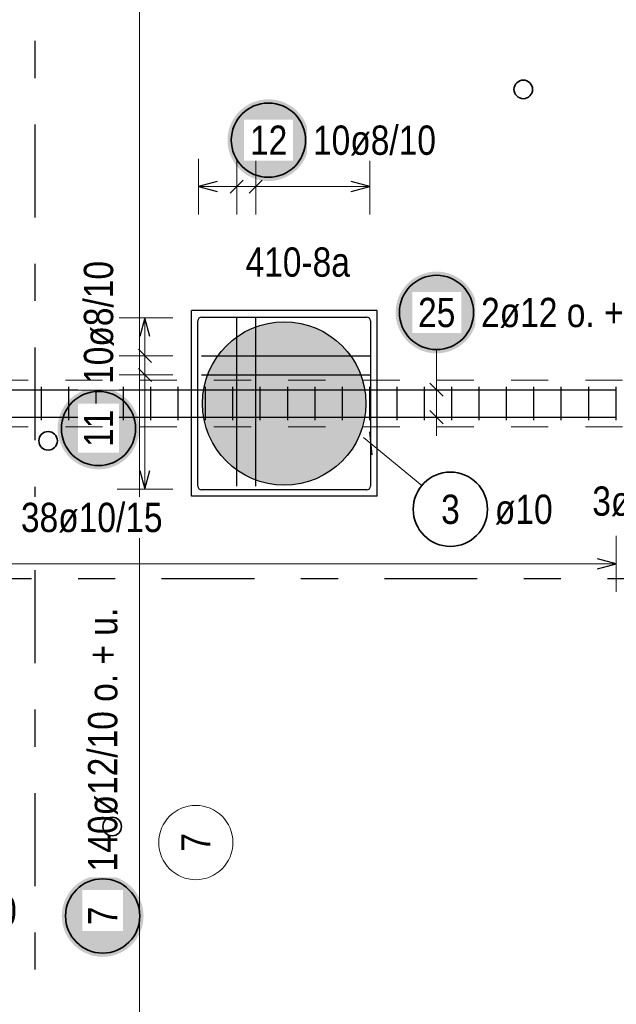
# Model space of a CAD drawing. Header units: millimetres. Extents: x -2.7 to 34.1, y -3.5 to 21.
# Tile 43 of 62: x 9.7 to 11.3, y 13 to 15.6. Entities that reach past the tile are written whole.
import ezdxf

# ---------------------------------------------------------------- set-up
doc = ezdxf.new("R2010")
doc.units = ezdxf.units.MM
doc.linetypes.add('DASHDOTX2', pattern=[2, 1, -0.5, 0, -0.5])
doc.linetypes.add('HIDDEN', pattern=[0.375, 0.25, -0.125])
doc.layers.add('Achsen', color=7, linetype='Continuous', lineweight=20)
doc.layers.add('Schnittlinien', color=7, linetype='Continuous', lineweight=20)
doc.styles.add('Arial Narrow', font='ARIALN.TTF')

msp = doc.modelspace()

# ---------------------------------------------------------------- hatches: boundary and pattern name
at = {"lineweight": 25, "true_color": 0xffffff}
msp.add_hatch(color=7, dxfattribs=at).paths.add_polyline_path([(10.885, 14.842436), (10.884933, 14.846275), (10.884732, 14.850109), (10.884397, 14.853934), (10.883929, 14.857745), (10.883329, 14.861537), (10.882596, 14.865306), (10.881733, 14.869047), (10.880739, 14.872756), (10.879616, 14.876428), (10.878366, 14.880058), (10.87699, 14.883643), (10.87549, 14.887177), (10.873867, 14.890657), (10.872124, 14.894078), (10.870263, 14.897436), (10.868285, 14.900727), (10.866194, 14.903947), (10.863992, 14.907092), (10.861681, 14.910159), (10.859265, 14.913143), (10.856746, 14.91604), (10.854127, 14.918848), (10.851412, 14.921563), (10.848604, 14.924182), (10.845707, 14.926701), (10.842723, 14.929117), (10.839656, 14.931428), (10.836511, 14.93363), (10.833291, 14.935721), (10.83, 14.937699), (10.826642, 14.93956), (10.823221, 14.941303), (10.819741, 14.942926), (10.816207, 14.944426), (10.812622, 14.945802), (10.808992, 14.947052), (10.80532, 14.948175), (10.801611, 14.949169), (10.79787, 14.950032), (10.794101, 14.950765), (10.790309, 14.951366), (10.786498, 14.951833), (10.782673, 14.952168), (10.778839, 14.952369), (10.775, 14.952436), (10.771161, 14.952369), (10.767327, 14.952168), (10.763502, 14.951833), (10.759691, 14.951366), (10.755899, 14.950765), (10.75213, 14.950032), (10.748389, 14.949169), (10.74468, 14.948175), (10.741008, 14.947052), (10.737378, 14.945802), (10.733793, 14.944426), (10.730259, 14.942926), (10.726779, 14.941303), (10.723358, 14.93956), (10.72, 14.937699), (10.716709, 14.935721), (10.713489, 14.93363), (10.710344, 14.931428), (10.707277, 14.929117), (10.704293, 14.926701), (10.701396, 14.924182), (10.698588, 14.921563), (10.695873, 14.918848), (10.693254, 14.91604), (10.690735, 14.913143), (10.688319, 14.910159), (10.686008, 14.907092), (10.683806, 14.903947), (10.681715, 14.900727), (10.679737, 14.897436), (10.677876, 14.894078), (10.676133, 14.890657), (10.67451, 14.887177), (10.67301, 14.883643), (10.671634, 14.880058), (10.670384, 14.876428), (10.669261, 14.872756), (10.668267, 14.869047), (10.667404, 14.865306), (10.666671, 14.861537), (10.666071, 14.857745), (10.665603, 14.853934), (10.665268, 14.850109), (10.665067, 14.846275), (10.665, 14.842436), (10.665067, 14.838597), (10.665268, 14.834763), (10.665603, 14.830938), (10.666071, 14.827127), (10.666671, 14.823335), (10.667404, 14.819566), (10.668267, 14.815825), (10.669261, 14.812116), (10.670384, 14.808444), (10.671634, 14.804814), (10.67301, 14.801229), (10.67451, 14.797695), (10.676133, 14.794215), (10.677876, 14.790794), (10.679737, 14.787436), (10.681715, 14.784145), (10.683806, 14.780925), (10.686008, 14.77778), (10.688319, 14.774713), (10.690735, 14.771729), (10.693254, 14.768832), (10.695873, 14.766024), (10.698588, 14.763309), (10.701396, 14.76069), (10.704293, 14.758171), (10.707277, 14.755755), (10.710344, 14.753444), (10.713489, 14.751242), (10.716709, 14.749151), (10.72, 14.747173), (10.723358, 14.745312), (10.726779, 14.743569), (10.730259, 14.741946), (10.733793, 14.740446), (10.737378, 14.73907), (10.741008, 14.73782), (10.74468, 14.736697), (10.748389, 14.735703), (10.75213, 14.73484), (10.755899, 14.734107), (10.759691, 14.733507), (10.763502, 14.733039), (10.767327, 14.732704), (10.771161, 14.732503), (10.775, 14.732436), (10.778839, 14.732503), (10.782673, 14.732704), (10.786498, 14.733039), (10.790309, 14.733507), (10.794101, 14.734107), (10.79787, 14.73484), (10.801611, 14.735703), (10.80532, 14.736697), (10.808992, 14.73782), (10.812622, 14.73907), (10.816207, 14.740446), (10.819741, 14.741946), (10.823221, 14.743569), (10.826642, 14.745312), (10.83, 14.747173), (10.833291, 14.749151), (10.836511, 14.751242), (10.839656, 14.753444), (10.842723, 14.755755), (10.845707, 14.758171), (10.848604, 14.76069), (10.851412, 14.763309), (10.854127, 14.766024), (10.856746, 14.768832), (10.859265, 14.771729), (10.861681, 14.774713), (10.863992, 14.77778), (10.866194, 14.780925), (10.868285, 14.784145), (10.870263, 14.787436), (10.872124, 14.790794), (10.873867, 14.794215), (10.87549, 14.797695), (10.87699, 14.801229), (10.878366, 14.804814), (10.879616, 14.808444), (10.880739, 14.812116), (10.881733, 14.815825), (10.882596, 14.819566), (10.883329, 14.823335), (10.883929, 14.827127), (10.884397, 14.830938), (10.884732, 14.834763)])
at = {"lineweight": 25, "true_color": 0xd7ffd7}
msp.add_hatch(color=254, dxfattribs=at).paths.add_polyline_path([(10.585079, 14.597494), (10.585059, 14.600461), (10.584999, 14.603426), (10.584899, 14.606391), (10.584759, 14.609354), (10.584579, 14.612315), (10.584359, 14.615273), (10.5841, 14.618228), (10.5838, 14.621179), (10.583461, 14.624126), (10.583082, 14.627068), (10.582664, 14.630004), (10.582206, 14.632935), (10.581708, 14.635859), (10.581171, 14.638776), (10.580595, 14.641686), (10.579979, 14.644588), (10.579325, 14.647481), (10.578631, 14.650365), (10.577899, 14.65324), (10.577128, 14.656104), (10.576319, 14.658958), (10.575471, 14.6618), (10.574585, 14.664631), (10.57366, 14.66745), (10.572698, 14.670256), (10.571698, 14.673048), (10.570661, 14.675827), (10.569586, 14.678592), (10.568474, 14.681342), (10.567325, 14.684077), (10.566139, 14.686796), (10.564917, 14.689498), (10.563658, 14.692184), (10.562364, 14.694853), (10.561033, 14.697504), (10.559667, 14.700137), (10.558265, 14.702752), (10.556828, 14.705347), (10.555357, 14.707922), (10.553851, 14.710478), (10.55231, 14.713013), (10.550736, 14.715526), (10.549127, 14.718019), (10.547486, 14.720489), (10.545811, 14.722938), (10.544103, 14.725363), (10.542363, 14.727765), (10.54059, 14.730144), (10.538786, 14.732498), (10.53695, 14.734828), (10.535082, 14.737132), (10.533184, 14.739412), (10.531256, 14.741666), (10.529297, 14.743893), (10.527308, 14.746094), (10.525289, 14.748268), (10.523242, 14.750414), (10.521166, 14.752533), (10.519061, 14.754623), (10.516929, 14.756685), (10.514769, 14.758718), (10.512581, 14.760721), (10.510367, 14.762695), (10.508127, 14.764639), (10.50586, 14.766553), (10.503568, 14.768435), (10.50125, 14.770287), (10.498908, 14.772107), (10.496542, 14.773896), (10.494152, 14.775652), (10.491738, 14.777376), (10.489301, 14.779068), (10.486842, 14.780726), (10.48436, 14.782351), (10.481857, 14.783943), (10.479332, 14.7855), (10.476787, 14.787023), (10.474222, 14.788512), (10.471636, 14.789967), (10.469031, 14.791386), (10.466408, 14.79277), (10.463766, 14.794118), (10.461106, 14.795431), (10.458428, 14.796708), (10.455734, 14.797948), (10.453023, 14.799152), (10.450296, 14.80032), (10.447553, 14.80145), (10.444796, 14.802544), (10.442024, 14.8036), (10.439238, 14.804618), (10.436439, 14.805599), (10.433627, 14.806543), (10.430802, 14.807448), (10.427965, 14.808315), (10.425117, 14.809144), (10.422258, 14.809934), (10.419388, 14.810686), (10.416509, 14.811398), (10.41362, 14.812072), (10.410723, 14.812707), (10.407817, 14.813303), (10.404903, 14.81386), (10.401983, 14.814377), (10.399055, 14.814855), (10.396121, 14.815293), (10.393182, 14.815692), (10.390237, 14.816051), (10.387288, 14.81637), (10.384335, 14.81665), (10.381379, 14.81689), (10.378419, 14.817089), (10.375457, 14.817249), (10.372493, 14.817369), (10.369528, 14.817449), (10.366562, 14.817489), (10.363596, 14.817489), (10.36063, 14.817449), (10.357665, 14.817369), (10.354701, 14.817249), (10.351739, 14.817089), (10.348779, 14.81689), (10.345823, 14.81665), (10.34287, 14.81637), (10.33992, 14.816051), (10.336976, 14.815692), (10.334037, 14.815293), (10.331103, 14.814855), (10.328175, 14.814377), (10.325255, 14.81386), (10.322341, 14.813303), (10.319435, 14.812707), (10.316538, 14.812072), (10.313649, 14.811398), (10.310769, 14.810686), (10.3079, 14.809934), (10.305041, 14.809144), (10.302193, 14.808315), (10.299356, 14.807448), (10.296531, 14.806543), (10.293719, 14.805599), (10.29092, 14.804618), (10.288134, 14.8036), (10.285362, 14.802544), (10.282604, 14.80145), (10.279862, 14.80032), (10.277135, 14.799152), (10.274424, 14.797948), (10.27173, 14.796708), (10.269052, 14.795431), (10.266392, 14.794118), (10.26375, 14.79277), (10.261126, 14.791386), (10.258522, 14.789967), (10.255936, 14.788512), (10.253371, 14.787023), (10.250826, 14.7855), (10.248301, 14.783943), (10.245798, 14.782351), (10.243316, 14.780726), (10.240857, 14.779068), (10.23842, 14.777376), (10.236006, 14.775652), (10.233616, 14.773896), (10.231249, 14.772107), (10.228907, 14.770287), (10.22659, 14.768435), (10.224298, 14.766553), (10.222031, 14.764639), (10.219791, 14.762695), (10.217577, 14.760721), (10.215389, 14.758718), (10.213229, 14.756685), (10.211096, 14.754623), (10.208992, 14.752533), (10.206916, 14.750414), (10.204868, 14.748268), (10.20285, 14.746094), (10.200861, 14.743893), (10.198902, 14.741666), (10.196974, 14.739412), (10.195075, 14.737132), (10.193208, 14.734828), (10.191372, 14.732498), (10.189568, 14.730144), (10.187795, 14.727765), (10.186055, 14.725363), (10.184347, 14.722938), (10.182672, 14.720489), (10.18103, 14.718019), (10.179422, 14.715526), (10.177848, 14.713013), (10.176307, 14.710478), (10.174801, 14.707922), (10.173329, 14.705347), (10.171893, 14.702752), (10.170491, 14.700137), (10.169125, 14.697504), (10.167794, 14.694853), (10.1665, 14.692184), (10.165241, 14.689498), (10.164019, 14.686796), (10.162833, 14.684077), (10.161684, 14.681342), (10.160572, 14.678592), (10.159497, 14.675827), (10.15846, 14.673048), (10.15746, 14.670256), (10.156497, 14.66745), (10.155573, 14.664631), (10.154687, 14.6618), (10.153839, 14.658958), (10.15303, 14.656104), (10.152259, 14.65324), (10.151526, 14.650365), (10.150833, 14.647481), (10.150179, 14.644588), (10.149563, 14.641686), (10.148987, 14.638776), (10.14845, 14.635859), (10.147952, 14.632935), (10.147494, 14.630004), (10.147076, 14.627068), (10.146697, 14.624126), (10.146358, 14.621179), (10.146058, 14.618228), (10.145798, 14.615273), (10.145579, 14.612315), (10.145399, 14.609354), (10.145259, 14.606391), (10.145159, 14.603426), (10.145099, 14.600461), (10.145079, 14.597494), (10.145099, 14.594528), (10.145159, 14.591562), (10.145259, 14.588598), (10.145399, 14.585635), (10.145579, 14.582674), (10.145798, 14.579716), (10.146058, 14.576761), (10.146358, 14.57381), (10.146697, 14.570863), (10.147076, 14.567921), (10.147494, 14.564984), (10.147952, 14.562054), (10.14845, 14.559129), (10.148987, 14.556212), (10.149563, 14.553302), (10.150179, 14.550401), (10.150833, 14.547507), (10.151526, 14.544623), (10.152259, 14.541749), (10.15303, 14.538885), (10.153839, 14.536031), (10.154687, 14.533188), (10.155573, 14.530357), (10.156497, 14.527539), (10.15746, 14.524733), (10.15846, 14.52194), (10.159497, 14.519161), (10.160572, 14.516397), (10.161684, 14.513647), (10.162833, 14.510912), (10.164019, 14.508193), (10.165241, 14.50549), (10.1665, 14.502804), (10.167794, 14.500135), (10.169125, 14.497484), (10.170491, 14.494851), (10.171893, 14.492237), (10.173329, 14.489642), (10.174801, 14.487066), (10.176307, 14.484511), (10.177848, 14.481976), (10.179422, 14.479462), (10.18103, 14.47697), (10.182672, 14.474499), (10.184347, 14.472051), (10.186055, 14.469626), (10.187795, 14.467224), (10.189568, 14.464845), (10.191372, 14.462491), (10.193208, 14.460161), (10.195075, 14.457856), (10.196974, 14.455577), (10.198902, 14.453323), (10.200861, 14.451096), (10.20285, 14.448895), (10.204868, 14.446721), (10.206916, 14.444575), (10.208992, 14.442456), (10.211096, 14.440366), (10.213229, 14.438304), (10.215389, 14.436271), (10.217577, 14.434267), (10.219791, 14.432293), (10.222031, 14.43035), (10.224298, 14.428436), (10.22659, 14.426553), (10.228907, 14.424702), (10.231249, 14.422881), (10.233616, 14.421093), (10.236006, 14.419336), (10.23842, 14.417612), (10.240857, 14.415921), (10.243316, 14.414263), (10.245798, 14.412638), (10.248301, 14.411046), (10.250826, 14.409489), (10.253371, 14.407965), (10.255936, 14.406476), (10.258522, 14.405022), (10.261126, 14.403603), (10.26375, 14.402219), (10.266392, 14.40087), (10.269052, 14.399558), (10.27173, 14.398281), (10.274424, 14.397041), (10.277135, 14.395837), (10.279862, 14.394669), (10.282604, 14.393539), (10.285362, 14.392445), (10.288134, 14.391389), (10.29092, 14.39037), (10.293719, 14.389389), (10.296531, 14.388446), (10.299356, 14.387541), (10.302193, 14.386674), (10.305041, 14.385845), (10.3079, 14.385055), (10.310769, 14.384303), (10.313649, 14.38359), (10.316538, 14.382916), (10.319435, 14.382281), (10.322341, 14.381685), (10.325255, 14.381129), (10.328175, 14.380612), (10.331103, 14.380134), (10.334037, 14.379695), (10.336976, 14.379297), (10.33992, 14.378938), (10.34287, 14.378618), (10.345823, 14.378339), (10.348779, 14.378099), (10.351739, 14.377899), (10.354701, 14.377739), (10.357665, 14.377619), (10.36063, 14.377539), (10.363596, 14.377499), (10.366562, 14.377499), (10.369528, 14.377539), (10.372493, 14.377619), (10.375457, 14.377739), (10.378419, 14.377899), (10.381379, 14.378099), (10.384335, 14.378339), (10.387288, 14.378618), (10.390237, 14.378938), (10.393182, 14.379297), (10.396121, 14.379695), (10.399055, 14.380134), (10.401983, 14.380612), (10.404903, 14.381129), (10.407817, 14.381685), (10.410723, 14.382281), (10.41362, 14.382916), (10.416509, 14.38359), (10.419388, 14.384303), (10.422258, 14.385055), (10.425117, 14.385845), (10.427965, 14.386674), (10.430802, 14.387541), (10.433627, 14.388446), (10.436439, 14.389389), (10.439238, 14.39037), (10.442024, 14.391389), (10.444796, 14.392445), (10.447553, 14.393539), (10.450296, 14.394669), (10.453023, 14.395837), (10.455734, 14.397041), (10.458428, 14.398281), (10.461106, 14.399558), (10.463766, 14.40087), (10.466408, 14.402219), (10.469031, 14.403603), (10.471636, 14.405022), (10.474222, 14.406476), (10.476787, 14.407965), (10.479332, 14.409489), (10.481857, 14.411046), (10.48436, 14.412638), (10.486842, 14.414263), (10.489301, 14.415921), (10.491738, 14.417612), (10.494152, 14.419336), (10.496542, 14.421093), (10.498908, 14.422881), (10.50125, 14.424702), (10.503568, 14.426553), (10.50586, 14.428436), (10.508127, 14.43035), (10.510367, 14.432293), (10.512581, 14.434267), (10.514769, 14.436271), (10.516929, 14.438304), (10.519061, 14.440366), (10.521166, 14.442456), (10.523242, 14.444575), (10.525289, 14.446721), (10.527308, 14.448895), (10.529297, 14.451096), (10.531256, 14.453323), (10.533184, 14.455577), (10.535082, 14.457856), (10.53695, 14.460161), (10.538786, 14.462491), (10.54059, 14.464845), (10.542363, 14.467224), (10.544103, 14.469626), (10.545811, 14.472051), (10.547486, 14.474499), (10.549127, 14.47697), (10.550736, 14.479462), (10.55231, 14.481976), (10.553851, 14.484511), (10.555357, 14.487066), (10.556828, 14.489642), (10.558265, 14.492237), (10.559667, 14.494851), (10.561033, 14.497484), (10.562364, 14.500135), (10.563658, 14.502804), (10.564917, 14.50549), (10.566139, 14.508193), (10.567325, 14.510912), (10.568474, 14.513647), (10.569586, 14.516397), (10.570661, 14.519161), (10.571698, 14.52194), (10.572698, 14.524733), (10.57366, 14.527539), (10.574585, 14.530357), (10.575471, 14.533188), (10.576319, 14.536031), (10.577128, 14.538885), (10.577899, 14.541749), (10.578631, 14.544623), (10.579325, 14.547507), (10.579979, 14.550401), (10.580595, 14.553302), (10.581171, 14.556212), (10.581708, 14.559129), (10.582206, 14.562054), (10.582664, 14.564984), (10.583082, 14.567921), (10.583461, 14.570863), (10.5838, 14.57381), (10.5841, 14.576761), (10.584359, 14.579716), (10.584579, 14.582674), (10.584759, 14.585635), (10.584899, 14.588598), (10.584999, 14.591562), (10.585059, 14.594528)])
at = {"layer": 'Achsen', "lineweight": 25, "true_color": 0xffffff}
for points in [[(10.432491, 15.306274), (10.432424, 15.310113), (10.432223, 15.313947), (10.431889, 15.317772), (10.431421, 15.321583), (10.43082, 15.325375), (10.430088, 15.329144), (10.429224, 15.332886), (10.42823, 15.336594), (10.427108, 15.340266), (10.425857, 15.343896), (10.424482, 15.347481), (10.422981, 15.351015), (10.421359, 15.354495), (10.419616, 15.357916), (10.417754, 15.361274), (10.415777, 15.364565), (10.413685, 15.367785), (10.411483, 15.370931), (10.409172, 15.373997), (10.406756, 15.376981), (10.404237, 15.379878), (10.401619, 15.382687), (10.398904, 15.385402), (10.396096, 15.38802), (10.393198, 15.390539), (10.390214, 15.392955), (10.387148, 15.395266), (10.384003, 15.397468), (10.380782, 15.399559), (10.377491, 15.401537), (10.374133, 15.403398), (10.370712, 15.405141), (10.367232, 15.406764), (10.363698, 15.408264), (10.360114, 15.40964), (10.356483, 15.41089), (10.352811, 15.412013), (10.349103, 15.413007), (10.345362, 15.41387), (10.341593, 15.414603), (10.3378, 15.415204), (10.333989, 15.415672), (10.330165, 15.416006), (10.32633, 15.416207), (10.322491, 15.416274), (10.318652, 15.416207), (10.314818, 15.416006), (10.310993, 15.415672), (10.307182, 15.415204), (10.30339, 15.414603), (10.299621, 15.41387), (10.29588, 15.413007), (10.292171, 15.412013), (10.288499, 15.41089), (10.284869, 15.40964), (10.281285, 15.408264), (10.27775, 15.406764), (10.27427, 15.405141), (10.270849, 15.403398), (10.267491, 15.401537), (10.2642, 15.399559), (10.26098, 15.397468), (10.257835, 15.395266), (10.254769, 15.392955), (10.251785, 15.390539), (10.248887, 15.38802), (10.246079, 15.385402), (10.243364, 15.382687), (10.240745, 15.379878), (10.238226, 15.376981), (10.23581, 15.373997), (10.233499, 15.370931), (10.231297, 15.367785), (10.229206, 15.364565), (10.227229, 15.361274), (10.225367, 15.357916), (10.223624, 15.354495), (10.222001, 15.351015), (10.220501, 15.347481), (10.219125, 15.343896), (10.217875, 15.340266), (10.216753, 15.336594), (10.215759, 15.332886), (10.214895, 15.329144), (10.214162, 15.325375), (10.213562, 15.321583), (10.213094, 15.317772), (10.212759, 15.313947), (10.212558, 15.310113), (10.212491, 15.306274), (10.212558, 15.302435), (10.212759, 15.298601), (10.213094, 15.294776), (10.213562, 15.290965), (10.214162, 15.287173), (10.214895, 15.283404), (10.215759, 15.279663), (10.216753, 15.275954), (10.217875, 15.272282), (10.219125, 15.268652), (10.220501, 15.265067), (10.222001, 15.261533), (10.223624, 15.258053), (10.225367, 15.254632), (10.227229, 15.251274), (10.229206, 15.247983), (10.231297, 15.244763), (10.233499, 15.241618), (10.23581, 15.238551), (10.238226, 15.235567), (10.240745, 15.23267), (10.243364, 15.229862), (10.246079, 15.227147), (10.248887, 15.224528), (10.251785, 15.222009), (10.254769, 15.219593), (10.257835, 15.217282), (10.26098, 15.21508), (10.2642, 15.212989), (10.267491, 15.211011), (10.270849, 15.20915), (10.27427, 15.207407), (10.27775, 15.205784), (10.281285, 15.204284), (10.284869, 15.202908), (10.288499, 15.201658), (10.292171, 15.200535), (10.29588, 15.199542), (10.299621, 15.198678), (10.30339, 15.197945), (10.307182, 15.197345), (10.310993, 15.196877), (10.314818, 15.196542), (10.318652, 15.196341), (10.322491, 15.196274), (10.32633, 15.196341), (10.330165, 15.196542), (10.333989, 15.196877), (10.3378, 15.197345), (10.341593, 15.197945), (10.345362, 15.198678), (10.349103, 15.199542), (10.352811, 15.200535), (10.356483, 15.201658), (10.360114, 15.202908), (10.363698, 15.204284), (10.367232, 15.205784), (10.370712, 15.207407), (10.374133, 15.20915), (10.377491, 15.211011), (10.380782, 15.212989), (10.384003, 15.21508), (10.387148, 15.217282), (10.390214, 15.219593), (10.393198, 15.222009), (10.396096, 15.224528), (10.398904, 15.227147), (10.401619, 15.229862), (10.404237, 15.23267), (10.406756, 15.235567), (10.409172, 15.238551), (10.411483, 15.241618), (10.413685, 15.244763), (10.415777, 15.247983), (10.417754, 15.251274), (10.419616, 15.254632), (10.421359, 15.258053), (10.422981, 15.261533), (10.424482, 15.265067), (10.425857, 15.268652), (10.427108, 15.272282), (10.42823, 15.275954), (10.429224, 15.279663), (10.430088, 15.283404), (10.43082, 15.287173), (10.431421, 15.290965), (10.431889, 15.294776), (10.432223, 15.298601)], [(9.975026, 14.530103), (9.974959, 14.533942), (9.974758, 14.537776), (9.974424, 14.541601), (9.973956, 14.545412), (9.973355, 14.549204), (9.972623, 14.552973), (9.971759, 14.556714), (9.970765, 14.560423), (9.969642, 14.564094), (9.968392, 14.567725), (9.967017, 14.571309), (9.965516, 14.574844), (9.963894, 14.578323), (9.962151, 14.581744), (9.960289, 14.585103), (9.958312, 14.588394), (9.95622, 14.591614), (9.954018, 14.594759), (9.951707, 14.597825), (9.949291, 14.600809), (9.946772, 14.603707), (9.944154, 14.606515), (9.941439, 14.60923), (9.938631, 14.611848), (9.935733, 14.614367), (9.932749, 14.616784), (9.929683, 14.619094), (9.926538, 14.621297), (9.923317, 14.623388), (9.920026, 14.625365), (9.916668, 14.627227), (9.913247, 14.62897), (9.909767, 14.630593), (9.906233, 14.632093), (9.902648, 14.633469), (9.899018, 14.634719), (9.895346, 14.635841), (9.891638, 14.636835), (9.887897, 14.637699), (9.884128, 14.638431), (9.880335, 14.639032), (9.876524, 14.6395), (9.872699, 14.639835), (9.868865, 14.640036), (9.865026, 14.640103), (9.861187, 14.640036), (9.857353, 14.639835), (9.853528, 14.6395), (9.849717, 14.639032), (9.845925, 14.638431), (9.842156, 14.637699), (9.838415, 14.636835), (9.834706, 14.635841), (9.831034, 14.634719), (9.827404, 14.633469), (9.82382, 14.632093), (9.820285, 14.630593), (9.816805, 14.62897), (9.813384, 14.627227), (9.810026, 14.625365), (9.806735, 14.623388), (9.803515, 14.621297), (9.80037, 14.619094), (9.797304, 14.616784), (9.79432, 14.614367), (9.791422, 14.611848), (9.788614, 14.60923), (9.785899, 14.606515), (9.78328, 14.603707), (9.780761, 14.600809), (9.778345, 14.597825), (9.776034, 14.594759), (9.773832, 14.591614), (9.771741, 14.588394), (9.769763, 14.585103), (9.767902, 14.581744), (9.766159, 14.578323), (9.764536, 14.574844), (9.763036, 14.571309), (9.76166, 14.567725), (9.76041, 14.564094), (9.759287, 14.560423), (9.758294, 14.556714), (9.75743, 14.552973), (9.756697, 14.549204), (9.756097, 14.545412), (9.755629, 14.541601), (9.755294, 14.537776), (9.755093, 14.533942), (9.755026, 14.530103), (9.755093, 14.526264), (9.755294, 14.522429), (9.755629, 14.518604), (9.756097, 14.514794), (9.756697, 14.511001), (9.75743, 14.507232), (9.758294, 14.503491), (9.759287, 14.499782), (9.76041, 14.496111), (9.76166, 14.49248), (9.763036, 14.488896), (9.764536, 14.485362), (9.766159, 14.481882), (9.767902, 14.478461), (9.769763, 14.475103), (9.771741, 14.471811), (9.773832, 14.468591), (9.776034, 14.465446), (9.778345, 14.46238), (9.780761, 14.459396), (9.78328, 14.456498), (9.785899, 14.45369), (9.788614, 14.450975), (9.791422, 14.448357), (9.79432, 14.445838), (9.797304, 14.443421), (9.80037, 14.441111), (9.803515, 14.438908), (9.806735, 14.436817), (9.810026, 14.43484), (9.813384, 14.432978), (9.816805, 14.431235), (9.820285, 14.429613), (9.82382, 14.428112), (9.827404, 14.426736), (9.831034, 14.425486), (9.834706, 14.424364), (9.838415, 14.42337), (9.842156, 14.422506), (9.845925, 14.421774), (9.849717, 14.421173), (9.853528, 14.420705), (9.857353, 14.420371), (9.861187, 14.42017), (9.865026, 14.420103), (9.868865, 14.42017), (9.872699, 14.420371), (9.876524, 14.420705), (9.880335, 14.421173), (9.884128, 14.421774), (9.887897, 14.422506), (9.891638, 14.42337), (9.895346, 14.424364), (9.899018, 14.425486), (9.902648, 14.426736), (9.906233, 14.428112), (9.909767, 14.429613), (9.913247, 14.431235), (9.916668, 14.432978), (9.920026, 14.43484), (9.923317, 14.436817), (9.926538, 14.438908), (9.929683, 14.441111), (9.932749, 14.443421), (9.935733, 14.445838), (9.938631, 14.448357), (9.941439, 14.450975), (9.944154, 14.45369), (9.946772, 14.456498), (9.949291, 14.459396), (9.951707, 14.46238), (9.954018, 14.465446), (9.95622, 14.468591), (9.958312, 14.471811), (9.960289, 14.475103), (9.962151, 14.478461), (9.963894, 14.481882), (9.965516, 14.485362), (9.967017, 14.488896), (9.968392, 14.49248), (9.969642, 14.496111), (9.970765, 14.499782), (9.971759, 14.503491), (9.972623, 14.507232), (9.973355, 14.511001), (9.973956, 14.514794), (9.974424, 14.518604), (9.974758, 14.522429)], [(9.9863, 13.217814), (9.986233, 13.221653), (9.986032, 13.225487), (9.985697, 13.229312), (9.985229, 13.233123), (9.984629, 13.236915), (9.983896, 13.240684), (9.983032, 13.244425), (9.982039, 13.248134), (9.980916, 13.251806), (9.979666, 13.255436), (9.97829, 13.259021), (9.97679, 13.262555), (9.975167, 13.266035), (9.973424, 13.269456), (9.971563, 13.272814), (9.969585, 13.276105), (9.967494, 13.279325), (9.965292, 13.28247), (9.962981, 13.285537), (9.960565, 13.288521), (9.958046, 13.291418), (9.955427, 13.294226), (9.952712, 13.296941), (9.949904, 13.29956), (9.947006, 13.302079), (9.944023, 13.304495), (9.940956, 13.306806), (9.937811, 13.309008), (9.934591, 13.311099), (9.9313, 13.313077), (9.927942, 13.314938), (9.924521, 13.316681), (9.921041, 13.318304), (9.917506, 13.319804), (9.913922, 13.32118), (9.910292, 13.32243), (9.90662, 13.323553), (9.902911, 13.324546), (9.89917, 13.32541), (9.895401, 13.326143), (9.891609, 13.326743), (9.887798, 13.327211), (9.883973, 13.327546), (9.880139, 13.327747), (9.8763, 13.327814), (9.872461, 13.327747), (9.868627, 13.327546), (9.864802, 13.327211), (9.860991, 13.326743), (9.857198, 13.326143), (9.853429, 13.32541), (9.849688, 13.324546), (9.84598, 13.323553), (9.842308, 13.32243), (9.838678, 13.32118), (9.835093, 13.319804), (9.831559, 13.318304), (9.828079, 13.316681), (9.824658, 13.314938), (9.8213, 13.313077), (9.818009, 13.311099), (9.814789, 13.309008), (9.811643, 13.306806), (9.808577, 13.304495), (9.805593, 13.302079), (9.802695, 13.29956), (9.799887, 13.296941), (9.797172, 13.294226), (9.794554, 13.291418), (9.792035, 13.288521), (9.789619, 13.285537), (9.787308, 13.28247), (9.785106, 13.279325), (9.783014, 13.276105), (9.781037, 13.272814), (9.779176, 13.269456), (9.777432, 13.266035), (9.77581, 13.262555), (9.77431, 13.259021), (9.772934, 13.255436), (9.771684, 13.251806), (9.770561, 13.248134), (9.769567, 13.244425), (9.768704, 13.240684), (9.767971, 13.236915), (9.76737, 13.233123), (9.766902, 13.229312), (9.766568, 13.225487), (9.766367, 13.221653), (9.7663, 13.217814), (9.766367, 13.213975), (9.766568, 13.210141), (9.766902, 13.206316), (9.76737, 13.202505), (9.767971, 13.198713), (9.768704, 13.194944), (9.769567, 13.191202), (9.770561, 13.187494), (9.771684, 13.183822), (9.772934, 13.180192), (9.77431, 13.176607), (9.77581, 13.173073), (9.777432, 13.169593), (9.779176, 13.166172), (9.781037, 13.162814), (9.783014, 13.159523), (9.785106, 13.156303), (9.787308, 13.153157), (9.789619, 13.150091), (9.792035, 13.147107), (9.794554, 13.14421), (9.797172, 13.141401), (9.799887, 13.138686), (9.802695, 13.136068), (9.805593, 13.133549), (9.808577, 13.131133), (9.811643, 13.128822), (9.814789, 13.12662), (9.818009, 13.124529), (9.8213, 13.122551), (9.824658, 13.12069), (9.828079, 13.118947), (9.831559, 13.117324), (9.835093, 13.115824), (9.838678, 13.114448), (9.842308, 13.113198), (9.84598, 13.112075), (9.849688, 13.111081), (9.853429, 13.110218), (9.857198, 13.109485), (9.860991, 13.108884), (9.864802, 13.108416), (9.868627, 13.108082), (9.872461, 13.107881), (9.8763, 13.107814), (9.880139, 13.107881), (9.883973, 13.108082), (9.887798, 13.108416), (9.891609, 13.108884), (9.895401, 13.109485), (9.89917, 13.110218), (9.902911, 13.111081), (9.90662, 13.112075), (9.910292, 13.113198), (9.913922, 13.114448), (9.917506, 13.115824), (9.921041, 13.117324), (9.924521, 13.118947), (9.927942, 13.12069), (9.9313, 13.122551), (9.934591, 13.124529), (9.937811, 13.12662), (9.940956, 13.128822), (9.944023, 13.131133), (9.947006, 13.133549), (9.949904, 13.136068), (9.952712, 13.138686), (9.955427, 13.141401), (9.958046, 13.14421), (9.960565, 13.147107), (9.962981, 13.150091), (9.965292, 13.153157), (9.967494, 13.156303), (9.969585, 13.159523), (9.971563, 13.162814), (9.973424, 13.166172), (9.975167, 13.169593), (9.97679, 13.173073), (9.97829, 13.176607), (9.979666, 13.180192), (9.980916, 13.183822), (9.982039, 13.187494), (9.983032, 13.191202), (9.983896, 13.194944), (9.984629, 13.198713), (9.985229, 13.202505), (9.985697, 13.206316), (9.986032, 13.210141)]]:
    msp.add_hatch(color=7, dxfattribs=at).paths.add_polyline_path(points)

# ---------------------------------------------------------------- linework, layer by layer
at = {"color": 5, "linetype": 'Continuous', "lineweight": 18, "ltscale": 2}
for p, q in [((10.775, 14.742436), (10.775, 14.68447)), ((10.775, 14.68447), (10.775, 14.51047)), ((10.85, 14.63447), (10.7, 14.63447)), ((10.85, 14.56047), (10.7, 14.56047)), ((11.258382, 14.090778), (11.258382, 14.240778))]:
    msp.add_line(p, q, dxfattribs=at)
at = {"color": 3, "linetype": 'Continuous', "lineweight": 25, "ltscale": 2}
for p, q in [((8.532752, 14.63447), (11.257752, 14.63447)), ((9.711402, 14.55247), (9.711402, 14.64247)), ((9.785068, 14.55247), (9.785068, 14.64247)), ((9.858734, 14.55247), (9.858734, 14.64247)), ((9.932399, 14.55247), (9.932399, 14.64247)), ((10.006065, 14.55247), (10.006065, 14.64247)), ((10.079731, 14.55247), (10.079731, 14.64247)), ((10.153396, 14.55247), (10.153396, 14.64247)), ((10.227062, 14.55247), (10.227062, 14.64247)), ((10.300728, 14.55247), (10.300728, 14.64247)), ((10.374394, 14.55247), (10.374394, 14.64247)), ((10.448059, 14.55247), (10.448059, 14.64247)), ((10.521725, 14.55247), (10.521725, 14.64247)), ((10.595391, 14.55247), (10.595391, 14.64247)), ((10.669056, 14.55247), (10.669056, 14.64247)), ((10.742722, 14.55247), (10.742722, 14.64247)), ((10.792678, 14.616792), (10.757322, 14.652148)), ((10.816388, 14.55247), (10.816388, 14.64247)), ((10.890053, 14.55247), (10.890053, 14.64247)), ((10.963719, 14.55247), (10.963719, 14.64247)), ((11.037385, 14.55247), (11.037385, 14.64247)), ((11.11105, 14.55247), (11.11105, 14.64247)), ((11.184716, 14.55247), (11.184716, 14.64247)), ((11.258382, 14.55247), (11.258382, 14.64247)), ((10.792678, 14.542792), (10.757322, 14.578148)), ((8.532752, 14.56047), (11.257752, 14.56047)), ((11.258382, 14.165778), (11.208382, 14.179176)), ((11.208382, 14.152381), (11.258382, 14.165778))]:
    msp.add_line(p, q, dxfattribs=at)
at = {"color": 2, "linetype": 'Continuous', "lineweight": 35}
for centre in [(11.008624, 15.442872), (9.729372, 14.496921)]:
    msp.add_circle(centre, 0.025, dxfattribs=at)
at = {"color": 2, "linetype": 'Continuous', "lineweight": 35, "ltscale": 2}
msp.add_circle((10.775, 14.842436), 0.1, dxfattribs=at)
at = {"layer": 'Achsen', "color": 3, "linetype": 'DASHDOTX2', "lineweight": 25, "ltscale": 0.25}
for p, q in [((9.693394, 19.548436), (9.693394, 9.244803)), ((1.634894, 14.12635), (12.794115, 14.12635))]:
    msp.add_line(p, q, dxfattribs=at)
at = {"layer": 'Achsen', "color": 5, "linetype": 'Continuous', "lineweight": 18, "ltscale": 2}
for p, q in [((9.975, 11.024351), (9.975, 17.948351)), ((10.134579, 15.256274), (10.134579, 15.106274)), ((10.237023, 15.256274), (10.237023, 15.106274)), ((10.288245, 15.256274), (10.288245, 15.106274)), ((10.595578, 15.106274), (10.595578, 15.256274)), ((10.134579, 15.181274), (10.595578, 15.181274)), ((10.065026, 14.827996), (9.915026, 14.827996)), ((9.990026, 14.827996), (9.990026, 14.366996)), ((10.065026, 14.725552), (9.915026, 14.725552)), ((10.065026, 14.674329), (9.915026, 14.674329)), ((10.735203, 14.376379), (10.5783, 14.505912)), ((9.915026, 14.366996), (10.065026, 14.366996))]:
    msp.add_line(p, q, dxfattribs=at)
at = {"layer": 'Achsen', "color": 3, "linetype": 'Continuous', "lineweight": 25, "ltscale": 2}
for p, q in [((10.184579, 15.194672), (10.134579, 15.181274)), ((10.254701, 15.198952), (10.219346, 15.163596)), ((10.305923, 15.198952), (10.270568, 15.163596)), ((10.595578, 15.181274), (10.545578, 15.194672)), ((10.134579, 15.181274), (10.184579, 15.167877)), ((10.545578, 15.167877), (10.595578, 15.181274)), ((9.990026, 14.827996), (9.976629, 14.777996)), ((10.003424, 14.777996), (9.990026, 14.827996)), ((10.132579, 14.374996), (10.132579, 14.819996)), ((10.142579, 14.829996), (10.587579, 14.829996)), ((10.237023, 14.374996), (10.237023, 14.829996)), ((10.288245, 14.374996), (10.288245, 14.829996)), ((10.532579, 14.829996), (10.587579, 14.829996)), ((10.597579, 14.819996), (10.597579, 14.374996)), ((10.597579, 14.819996), (10.597579, 14.764996)), ((10.007704, 14.707874), (9.972349, 14.743229)), ((10.142579, 14.725552), (10.597579, 14.725552)), ((10.007704, 14.656652), (9.972349, 14.692007)), ((10.142579, 14.674329), (10.597579, 14.674329)), ((10.594606, 14.521104), (10.600551, 14.458888)), ((9.976629, 14.416996), (9.990026, 14.366996)), ((9.990026, 14.366996), (10.003424, 14.416996)), ((10.587579, 14.364996), (10.142579, 14.364996))]:
    msp.add_line(p, q, dxfattribs=at)
at = {"layer": 'Achsen', "color": 3, "linetype": 'Continuous', "lineweight": 25}
for p, q in [((10.615079, 14.847496), (10.115079, 14.847496)), ((10.615079, 14.347496), (10.615079, 14.847496))]:
    msp.add_line(p, q, dxfattribs=at)
at = {"layer": 'Achsen', "color": 2, "linetype": 'Continuous', "lineweight": 35, "ltscale": 2}
for centre in [(10.322491, 15.306274), (9.865026, 14.530103), (10.812319, 14.312714), (9.8763, 13.217814)]:
    msp.add_circle(centre, 0.1, dxfattribs=at)
at = {"layer": 'Achsen', "color": 9, "linetype": 'Continuous', "lineweight": 0, "ltscale": 2}
msp.add_circle((10.127044, 13.415538), 0.1, dxfattribs=at)
at = {"layer": 'Achsen', "color": 3, "linetype": 'Continuous', "lineweight": 25, "ltscale": 2}
for centre, start, end in [((10.142579, 14.819996), 90, 180), ((10.587579, 14.819996), 0, 90), ((10.587579, 14.819996), 0, 90), ((10.142579, 14.374996), 180, 270), ((10.587579, 14.374996), 270, 0)]:
    msp.add_arc(centre, 0.01, start, end, dxfattribs=at)
at = {"layer": 'Schnittlinien', "color": 3, "linetype": 'Continuous', "lineweight": 25}
msp.add_circle((10.365079, 14.597494), 0.22, dxfattribs=at)

# ---------------------------------------------------------------- texts
at = {"color": 2, "lineweight": 35, "style": 'Arial Narrow'}
msp.add_text('410-8a', height=0.07875, dxfattribs=at).set_placement((10.261003, 14.93877))
at = {"color": 2, "lineweight": 35, "char_height": 0.07875, "attachment_point": 1, "line_spacing_factor": 0.9, "style": 'Arial Narrow', "bg_fill": 3, "box_fill_scale": 1.2, "bg_fill_color": 256, "bg_fill_true_color": 13158600, "bg_fill_transparency": 0}
for s, insert in [('2ø12 o. + u.', (10.895, 14.881811)), ('3ø10/15', (11.194504, 14.374147))]:
    msp.add_mtext(s, dxfattribs=dict(at, insert=insert))
at = {"layer": 'Achsen', "color": 2, "lineweight": 35, "char_height": 0.07875, "attachment_point": 1, "line_spacing_factor": 0.9, "style": 'Arial Narrow'}
for s, insert in [('3', (10.787512, 14.352089)), ('ø10', (10.932319, 14.352089))]:
    msp.add_mtext(s, dxfattribs=dict(at, insert=insert))
at = {"layer": 'Achsen', "color": 9, "lineweight": 0, "insert": (10.087669, 13.390731), "char_height": 0.07875, "attachment_point": 1, "rotation": 90, "line_spacing_factor": 0.9, "style": 'Arial Narrow'}
msp.add_mtext('7', dxfattribs=at)

# ---------------------------------------------------------------- next in the draw order: texts
at = {"color": 2, "lineweight": 35, "char_height": 0.07875, "attachment_point": 1, "line_spacing_factor": 0.9, "style": 'Arial Narrow', "bg_fill": 3, "box_fill_scale": 1.2, "bg_fill_color": 256, "bg_fill_true_color": 13158600, "bg_fill_transparency": 0}
for s, insert in [('25', (10.725388, 14.881811)), ('38ø10/15', (9.656335, 14.330153))]:
    msp.add_mtext(s, dxfattribs=dict(at, insert=insert))
at = {"layer": 'Achsen', "color": 2, "lineweight": 35, "char_height": 0.07875, "attachment_point": 1, "line_spacing_factor": 0.9, "style": 'Arial Narrow', "bg_fill": 3, "box_fill_scale": 1.2, "bg_fill_color": 256, "bg_fill_true_color": 13158600, "bg_fill_transparency": 0}
for s, insert in [('12', (10.272879, 15.345649)), ('10ø8/10', (10.442491, 15.345649)), ('10ø8/10', (9.313991, 13.270644))]:
    msp.add_mtext(s, dxfattribs=dict(at, insert=insert))
at = {"layer": 'Achsen', "color": 2, "lineweight": 35, "char_height": 0.07875, "attachment_point": 1, "rotation": 90, "line_spacing_factor": 0.9, "style": 'Arial Narrow', "bg_fill": 3, "box_fill_scale": 1.2, "bg_fill_color": 256, "bg_fill_true_color": 13158600, "bg_fill_transparency": 0}
for s, insert in [('10ø8/10', (9.825651, 14.650103)), ('11', (9.825651, 14.48049)), ('140ø12/10 o. + u.', (9.836925, 13.337814)), ('7', (9.836925, 13.193008))]:
    msp.add_mtext(s, dxfattribs=dict(at, insert=insert))

# ---------------------------------------------------------------- next in the draw order: linework, layer by layer
at = {"color": 7, "linetype": 'HIDDEN', "lineweight": 18, "ltscale": 0.25}
for p, q in [((11.275882, 14.65997), (8.515252, 14.65997)), ((11.275882, 14.53497), (9.285879, 14.53497))]:
    msp.add_line(p, q, dxfattribs=at)
at = {"color": 5, "linetype": 'Continuous', "lineweight": 18, "ltscale": 2}
msp.add_line((11.258382, 14.165778), (8.532752, 14.165778), dxfattribs=at)
at = {"color": 2, "linetype": 'Continuous', "lineweight": 35}
msp.add_circle((9.901898, 13.458694), 0.025, dxfattribs=at)
at = {"layer": 'Achsen', "color": 3, "linetype": 'Continuous', "lineweight": 25}
for p, q in [((10.115079, 14.347496), (10.115079, 14.847496)), ((10.615079, 14.347496), (10.115079, 14.347496))]:
    msp.add_line(p, q, dxfattribs=at)

doc.saveas('drawing.dxf')
